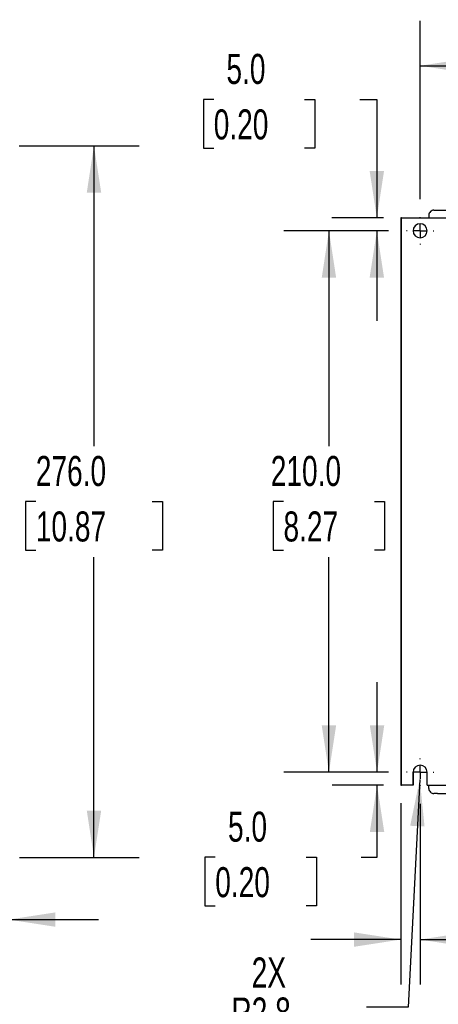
# Model space of a CAD drawing. Header units: millimetres. Extents: x 0 to 1537, y 0 to 1187.
# Tile 17 of 44: x 716 to 878, y 219 to 601. Entities that reach past the tile are written whole.
import ezdxf

# ---------------------------------------------------------------- set-up
doc = ezdxf.new("R2010")
doc.units = ezdxf.units.MM
doc.header["$LTSCALE"] = 5.5
doc.linetypes.add('CENTERX2', pattern=[20.32, 12.7, -2.54, 2.54, -2.54])
doc.layers.add('CENTER', color=40, linetype='CENTERX2')
doc.layers.add('DIMENSIONS', color=140, linetype='Continuous', lineweight=25)
doc.styles.add('SLDTEXTSTYLE0', font='TXT', dxfattribs={"width": 0.7})
doc.dimstyles.new('SLDDIMSTYLE1', dxfattribs={"dimtxt": 11.869043, "dimasz": 18.161, "dimexe": 0, "dimexo": 0.0625, "dimgap": 2.967261, "dimtad": 0, "dimtih": 1, "dimtoh": 1, "dimrnd": 1e-09, "dimzin": 4, "dimdsep": 46, "dimtxsty": 'SLDTEXTSTYLE0', "dimsah": 1, "dimcen": 0.09, "dimadec": 0, "dimazin": 1, "dimtfac": 1, "dimtofl": 0, "dimtmove": 0, "dimatfit": 3, "dimfxl": 0, "dimfrac": 2, "dimtolj": 1, "dimtzin": 12, "dimarcsym": 0})
doc.dimstyles.new('SLDDIMSTYLE2', dxfattribs={"dimtxt": 11.869043, "dimasz": 18.161, "dimexe": 0, "dimexo": 0.0625, "dimgap": 2.967261, "dimtad": 0, "dimtih": 1, "dimtoh": 1, "dimrnd": 1e-09, "dimzin": 4, "dimdsep": 46, "dimtxsty": 'SLDTEXTSTYLE0', "dimsah": 1, "dimcen": 0.09, "dimadec": 0, "dimazin": 1, "dimtfac": 1, "dimtmove": 0, "dimatfit": 0, "dimfxl": 0, "dimfrac": 2, "dimtolj": 1, "dimtzin": 12, "dimarcsym": 0})
doc.dimstyles.new('SLDDIMSTYLE3', dxfattribs={"dimtxt": 11.869043, "dimasz": 18.161, "dimexe": 0, "dimexo": 0.0625, "dimgap": 2.967261, "dimtad": 0, "dimtih": 1, "dimtoh": 1, "dimrnd": 1e-09, "dimzin": 12, "dimdsep": 46, "dimtxsty": 'SLDTEXTSTYLE0', "dimsah": 1, "dimcen": 0.09, "dimadec": 0, "dimazin": 3, "dimtfac": 1, "dimtmove": 0, "dimatfit": 0, "dimfxl": 0, "dimfrac": 2, "dimtolj": 1, "dimtzin": 12, "dimarcsym": 0})
doc.dimstyles.new('SLDDIMSTYLE5', dxfattribs={"dimtxt": 11.869043, "dimasz": 18.161, "dimexe": 0, "dimexo": 0.0625, "dimgap": 2.967261, "dimtad": 0, "dimtih": 1, "dimtoh": 1, "dimrnd": 1e-09, "dimzin": 12, "dimdsep": 46, "dimtxsty": 'SLDTEXTSTYLE0', "dimsah": 1, "dimcen": 0, "dimadec": 0, "dimazin": 3, "dimtfac": 1, "dimtofl": 0, "dimtmove": 0, "dimatfit": 3, "dimfxl": 0, "dimfrac": 2, "dimtolj": 1, "dimtzin": 12, "dimarcsym": 0})

# ---------------------------------------------------------------- blocks, each defined once
blk = doc.blocks.new('_D_10')
at = {"layer": 'DIMENSIONS'}
for p, q in [((711.46, 296.71), (711.46, 234.1)), ((652.39, 275.71), (652.39, 234.1)), ((652.39, 251.56), (617.47, 251.56)), ((664.29, 251.56), (660.31, 251.56)), ((660.31, 251.56), (660.31, 232.7)), ((699.56, 251.56), (703.55, 251.56)), ((703.55, 251.56), (703.55, 232.7)), ((711.46, 251.56), (746.39, 251.56)), ((660.31, 232.7), (664.29, 232.7)), ((703.55, 232.7), (699.56, 232.7))]:
    blk.add_line(p, q, dxfattribs=at)
for points in [[(652.39, 251.56), (634.23, 254.35), (634.23, 248.77)], [(711.46, 251.56), (729.62, 248.77), (729.62, 254.35)]]:
    blk.add_solid(points, dxfattribs=at)
at = {"layer": 'DIMENSIONS', "char_height": 11.642, "attachment_point": 1, "style": 'SLDTEXTSTYLE0'}
for s, insert in [('59.1', (664.29, 269.22)), ('2.33', (664.29, 247.7))]:
    blk.add_mtext(s, dxfattribs=dict(at, insert=insert))
blk = doc.blocks.new('_D_11')
at = {"layer": 'DIMENSIONS'}
for p, q in [((607.88, 551.69), (707.2, 551.69)), ((715.58, 551.69), (762.04, 551.69)), ((744.57, 551.69), (744.57, 435.21)), ((722, 413.69), (718.02, 413.69)), ((718.02, 413.69), (718.02, 394.83)), ((767.15, 413.69), (771.13, 413.69)), ((771.13, 413.69), (771.13, 394.83)), ((718.02, 394.83), (722, 394.83)), ((771.13, 394.83), (767.15, 394.83)), ((744.57, 275.69), (744.57, 392.17)), ((607.88, 275.69), (648.2, 275.69)), ((656.58, 275.69), (707.27, 275.69)), ((715.65, 275.69), (762.04, 275.69))]:
    blk.add_line(p, q, dxfattribs=at)
for points in [[(744.57, 551.69), (741.78, 533.53), (747.37, 533.53)], [(744.57, 275.69), (747.37, 293.85), (741.78, 293.85)]]:
    blk.add_solid(points, dxfattribs=at)
at = {"layer": 'DIMENSIONS', "char_height": 11.642, "attachment_point": 1, "style": 'SLDTEXTSTYLE0'}
for s, insert in [('276.0', (722, 431.36)), ('10.87', (722, 409.84))]:
    blk.add_mtext(s, dxfattribs=dict(at, insert=insert))
blk = doc.blocks.new('_D_17')
at = {"layer": 'DIMENSIONS'}
for p, q in [((858.84, 518.69), (818.27, 518.69)), ((835.73, 518.69), (835.73, 435.21)), ((818.1, 413.69), (814.11, 413.69)), ((814.11, 413.69), (814.11, 394.83)), ((853.37, 413.69), (857.35, 413.69)), ((857.35, 413.69), (857.35, 394.83)), ((814.11, 394.83), (818.1, 394.83)), ((857.35, 394.83), (853.37, 394.83)), ((835.73, 308.69), (835.73, 392.17)), ((858.84, 308.69), (818.27, 308.69))]:
    blk.add_line(p, q, dxfattribs=at)
for points in [[(835.73, 518.69), (832.94, 500.53), (838.52, 500.53)], [(835.73, 308.69), (838.52, 326.85), (832.94, 326.85)]]:
    blk.add_solid(points, dxfattribs=at)
at = {"layer": 'DIMENSIONS', "char_height": 11.642, "attachment_point": 1, "style": 'SLDTEXTSTYLE0'}
for s, insert in [('210.0', (813.16, 431.36)), ('8.27', (818.1, 409.84))]:
    blk.add_mtext(s, dxfattribs=dict(at, insert=insert))
blk = doc.blocks.new('_D_18')
at = {"layer": 'DIMENSIONS'}
for p, q in [((871.11, 530.97), (871.11, 600.14)), ((1079.11, 530.97), (1079.11, 600.14)), ((871.11, 582.68), (941.4, 582.68)), ((957.48, 582.68), (953.49, 582.68)), ((953.49, 582.68), (953.49, 563.81)), ((992.75, 582.68), (996.73, 582.68)), ((996.73, 582.68), (996.73, 563.81)), ((1079.11, 582.68), (1008.83, 582.68)), ((953.49, 563.81), (957.48, 563.81)), ((996.73, 563.81), (992.75, 563.81))]:
    blk.add_line(p, q, dxfattribs=at)
for points in [[(871.11, 582.68), (889.27, 579.88), (889.27, 585.47)], [(1079.11, 582.68), (1060.95, 585.47), (1060.95, 579.88)]]:
    blk.add_solid(points, dxfattribs=at)
at = {"layer": 'DIMENSIONS', "char_height": 11.642, "attachment_point": 1, "style": 'SLDTEXTSTYLE0'}
for s, insert in [('208.0', (952.54, 600.34)), ('8.19', (957.48, 578.82))]:
    blk.add_mtext(s, dxfattribs=dict(at, insert=insert))
blk = doc.blocks.new('_D_20')
at = {"layer": 'DIMENSIONS'}
for p, q in [((863.61, 296.71), (863.61, 226.34)), ((871.11, 296.42), (871.11, 226.34)), ((863.61, 243.81), (828.69, 243.81)), ((871.11, 243.81), (896.07, 243.81)), ((912.16, 243.81), (908.17, 243.81)), ((908.17, 243.81), (908.17, 224.94)), ((947.43, 243.81), (951.41, 243.81)), ((951.41, 243.81), (951.41, 224.94)), ((908.17, 224.94), (912.16, 224.94)), ((951.41, 224.94), (947.43, 224.94))]:
    blk.add_line(p, q, dxfattribs=at)
for points in [[(863.61, 243.81), (845.45, 246.6), (845.45, 241.01)], [(871.11, 243.81), (889.27, 241.01), (889.27, 246.6)]]:
    blk.add_solid(points, dxfattribs=at)
at = {"layer": 'DIMENSIONS', "char_height": 11.642, "attachment_point": 1, "style": 'SLDTEXTSTYLE0'}
for s, insert in [('7.5', (917.09, 261.47)), ('0.30', (912.16, 239.95))]:
    blk.add_mtext(s, dxfattribs=dict(at, insert=insert))
blk = doc.blocks.new('_D_22')
at = {"layer": 'DIMENSIONS'}
for p, q in [((870.97, 305.95), (866.43, 217.57)), ((866.43, 217.57), (850.33, 217.57)), ((798.36, 203.68), (794.38, 203.68)), ((794.38, 203.68), (794.38, 184.81)), ((833.63, 203.68), (837.62, 203.68)), ((837.62, 203.68), (837.62, 184.81)), ((794.38, 184.81), (798.36, 184.81)), ((837.62, 184.81), (833.63, 184.81))]:
    blk.add_line(p, q, dxfattribs=at)
blk.add_solid([(870.97, 305.95), (867.25, 287.95), (872.83, 287.67)], dxfattribs=at)
at = {"layer": 'DIMENSIONS', "char_height": 11.642, "attachment_point": 1, "style": 'SLDTEXTSTYLE0'}
for s, insert in [('2X', (805.75, 236.86)), ('R2.8', (797.9, 221.34)), ('0.11', (798.36, 199.82))]:
    blk.add_mtext(s, dxfattribs=dict(at, insert=insert))
blk = doc.blocks.new('_D_23')
at = {"layer": 'DIMENSIONS'}
for p, q in [((854.4, 308.69), (854.4, 343.62)), ((858.84, 308.69), (836.93, 308.69)), ((856.93, 303.69), (836.93, 303.69)), ((854.4, 275.76), (854.4, 303.69)), ((791.63, 275.76), (787.64, 275.76)), ((787.64, 275.76), (787.64, 256.89)), ((826.9, 275.76), (830.88, 275.76)), ((830.88, 275.76), (830.88, 256.89)), ((848.29, 275.76), (854.4, 275.76)), ((787.64, 256.89), (791.63, 256.89)), ((830.88, 256.89), (826.9, 256.89))]:
    blk.add_line(p, q, dxfattribs=at)
for points in [[(854.4, 308.69), (857.19, 326.85), (851.6, 326.85)], [(854.4, 303.69), (851.6, 285.53), (857.19, 285.53)]]:
    blk.add_solid(points, dxfattribs=at)
at = {"layer": 'DIMENSIONS', "char_height": 11.642, "attachment_point": 1, "style": 'SLDTEXTSTYLE0'}
for s, insert in [('5.0', (796.57, 293.42)), ('0.20', (791.63, 271.9))]:
    blk.add_mtext(s, dxfattribs=dict(at, insert=insert))
blk = doc.blocks.new('_D_24')
at = {"layer": 'DIMENSIONS'}
for p, q in [((791.03, 569.62), (787.04, 569.62)), ((787.04, 569.62), (787.04, 550.75)), ((826.3, 569.62), (830.28, 569.62)), ((830.28, 569.62), (830.28, 550.75)), ((847.69, 569.62), (854.32, 569.62)), ((854.32, 569.62), (854.32, 523.69)), ((787.04, 550.75), (791.03, 550.75)), ((830.28, 550.75), (826.3, 550.75)), ((856.93, 523.69), (836.86, 523.69)), ((858.84, 518.69), (836.86, 518.69)), ((854.32, 518.69), (854.32, 483.77))]:
    blk.add_line(p, q, dxfattribs=at)
for points in [[(854.32, 523.69), (857.11, 541.85), (851.52, 541.85)], [(854.32, 518.69), (851.52, 500.53), (857.11, 500.53)]]:
    blk.add_solid(points, dxfattribs=at)
at = {"layer": 'DIMENSIONS', "char_height": 11.642, "attachment_point": 1, "style": 'SLDTEXTSTYLE0'}
for s, insert in [('5.0', (795.96, 587.28)), ('0.20', (791.03, 565.76))]:
    blk.add_mtext(s, dxfattribs=dict(at, insert=insert))
blk = doc.blocks.new('SW_CENTERMARKSYMBOL_11')
at = {"layer": 'CENTER', "color": 0}
for p, q in [((0, 5.08), (0, 5.29)), ((-5.08, 0), (-5.29, 0)), ((0, 0), (-2.54, 0)), ((0, 0), (0, 2.54)), ((0, 0), (0, -2.54)), ((0, 0), (2.54, 0)), ((5.08, 0), (5.29, 0)), ((0, -5.08), (0, -5.29))]:
    blk.add_line(p, q, dxfattribs=at)
blk = doc.blocks.new('SW_CENTERMARKSYMBOL_14')
at = {"layer": 'CENTER', "color": 0}
for p, q in [((0, 5.08), (0, 5.29)), ((-5.08, 0), (-5.29, 0)), ((0, 0), (-2.54, 0)), ((0, 0), (0, 2.54)), ((0, 0), (0, -2.54)), ((0, 0), (2.54, 0)), ((5.08, 0), (5.29, 0)), ((0, -5.08), (0, -5.29))]:
    blk.add_line(p, q, dxfattribs=at)

msp = doc.modelspace()

# ---------------------------------------------------------------- linework, layer by layer
for p, q in [((863.611, 523.692), (863.611, 303.692)), ((863.911, 523.692), (863.611, 523.692)), ((863.911, 303.692), (863.911, 523.692)), ((863.911, 523.692), (882.298, 523.692)), ((874.487, 524.693), (874.487, 523.692)), ((876.486, 526.699), (876.486, 526.692)), ((876.486, 526.699), (1073.837, 526.699)), ((868.362, 518.692), (868.361, 518.692)), ((868.361, 308.692), (868.361, 303.692)), ((868.361, 308.692), (868.362, 308.692)), ((868.362, 303.692), (868.362, 308.692)), ((873.861, 303.692), (873.861, 308.692)), ((863.611, 303.692), (863.911, 303.692)), ((868.361, 303.692), (863.911, 303.692)), ((868.361, 303.692), (868.362, 303.692)), ((873.861, 303.692), (882.298, 303.692)), ((874.487, 302.442), (874.487, 303.692)), ((877.837, 300.442), (876.486, 300.442)), ((877.837, 300.442), (877.837, 300.447)), ((877.837, 300.447), (897.837, 300.447)), ((877.871, 300.447), (877.837, 300.442))]:
    msp.add_line(p, q)
for centre, radius, start, end in [((876.486, 524.693), 1.999, 89.99429, 180.00571), ((871.111, 518.692), 2.75, 0, 180), ((871.112, 518.692), 2.75, 90, 180), ((871.111, 518.692), 2.75, 180, 0), ((871.112, 518.692), 2.75, 180, 270), ((871.111, 308.692), 2.75, 0, 180), ((871.112, 308.692), 2.75, 90, 180), ((876.486, 302.441), 1.999, 179.99429, 270.00571)]:
    msp.add_arc(centre, radius, start, end)

# ---------------------------------------------------------------- block references
at = {"layer": 'CENTER'}
for name, p in [('SW_CENTERMARKSYMBOL_11', (871.111, 518.692)), ('SW_CENTERMARKSYMBOL_14', (871.111, 308.692))]:
    msp.add_blockref(name, p, dxfattribs=at)

# ---------------------------------------------------------------- dimensions: what is measured, and where the dimension line sits
at = {"layer": 'DIMENSIONS'}
for base, p1, p2, dimstyle, picture, middle in [((1079.111, 582.677), (871.111, 523.982), (1079.111, 523.982), 'SLDDIMSTYLE1', '_D_18', (975.111, 582.677)), ((652.392, 251.559), (711.46, 303.692), (652.392, 282.692), 'SLDDIMSTYLE3', '_D_10', (681.926, 251.559)), ((871.111, 243.807), (863.611, 303.692), (871.111, 303.402), 'SLDDIMSTYLE3', '_D_20', (929.791, 243.807))]:
    dim = msp.add_linear_dim(base=base, p1=p1, p2=p2, dimstyle=dimstyle, dxfattribs=at)
    dim.commit()
    dim.dimension.update_dxf_attribs({"geometry": picture, "text_midpoint": middle, "dimtype": 160})
for base, p1, p2, dimstyle, picture, middle in [((854.318, 523.692), (865.821, 518.692), (863.911, 523.692), 'SLDDIMSTYLE2', '_D_24', (854.318, 569.615)), ((744.574, 275.692), (600.899, 551.692), (600.899, 275.692), 'SLDDIMSTYLE1', '_D_11', (744.574, 413.692)), ((835.731, 308.692), (865.821, 518.692), (865.821, 308.692), 'SLDDIMSTYLE1', '_D_17', (835.731, 413.692)), ((854.397, 308.692), (863.911, 303.692), (865.821, 308.692), 'SLDDIMSTYLE2', '_D_23', (854.397, 275.758))]:
    dim = msp.add_linear_dim(base=base, p1=p1, p2=p2, angle=90, dimstyle=dimstyle, dxfattribs=at)
    dim.commit()
    dim.dimension.update_dxf_attribs({"geometry": picture, "text_midpoint": middle, "dimtype": 160})
dim = msp.add_radius_dim(center=(871.111, 308.692), mpoint=(870.97, 305.946), text='2X\\P<>', dimstyle='SLDDIMSTYLE5', dxfattribs=at)
dim.commit()
dim.dimension.update_dxf_attribs({"geometry": '_D_22', "text_midpoint": (815.997, 211.438), "dimtype": 164})

doc.saveas('drawing.dxf')
